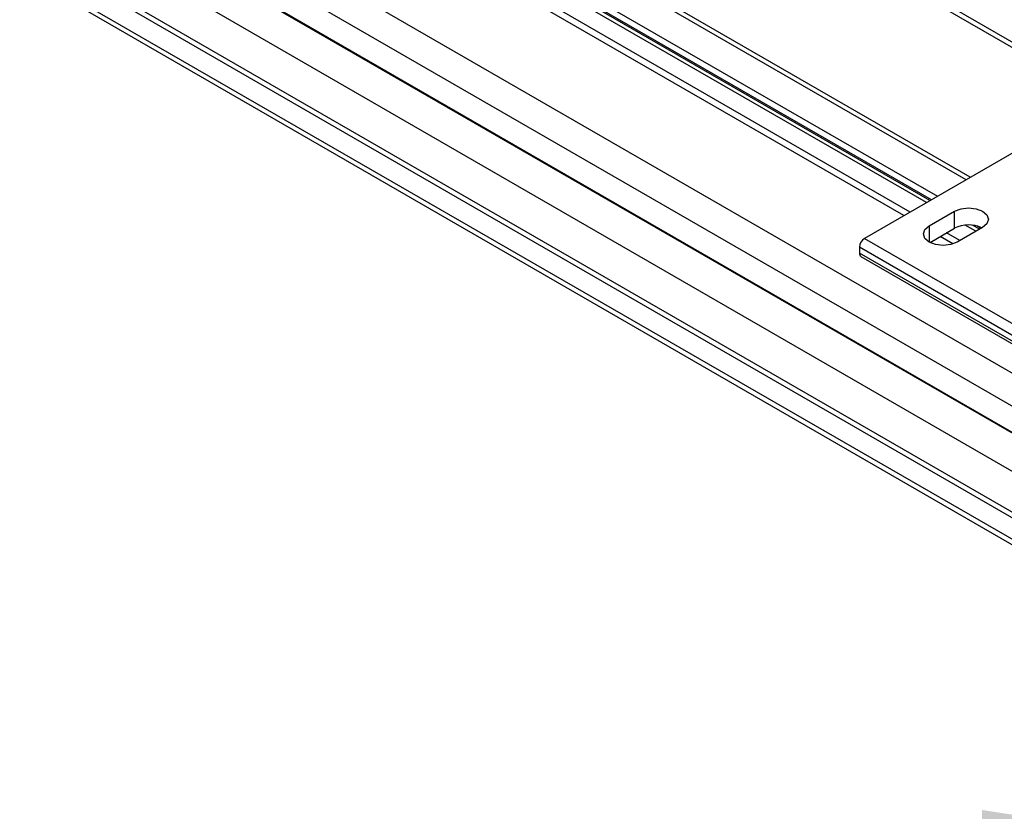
# Model space of a CAD drawing. Header units: millimetres. Extents: x 16 to 683, y 16 to 524.
# Tile 12 of 16: x 582 to 644, y 242 to 292. Entities that reach past the tile are written whole.
import ezdxf

# ---------------------------------------------------------------- set-up
doc = ezdxf.new("R2010")
doc.units = ezdxf.units.MM
doc.header["$LTSCALE"] = 2.5
doc.layers.add('DIMENSIONS', color=140, linetype='Continuous', lineweight=25)
doc.styles.add('SLDTEXTSTYLE0', font='TXT', dxfattribs={"width": 0.7})
doc.dimstyles.new('SLDDIMSTYLE1', dxfattribs={"dimtxt": 5.39502, "dimasz": 8.255, "dimexe": 0, "dimexo": 0.0625, "dimgap": 1.348755, "dimtad": 0, "dimtih": 1, "dimtoh": 1, "dimrnd": 1e-09, "dimzin": 12, "dimdsep": 46, "dimtxsty": 'SLDTEXTSTYLE0', "dimsah": 1, "dimcen": 0.09, "dimadec": 0, "dimazin": 3, "dimtfac": 1, "dimtofl": 0, "dimtmove": 0, "dimatfit": 3, "dimfxl": 0, "dimfrac": 2, "dimtolj": 1, "dimtzin": 12, "dimarcsym": 0})

# ---------------------------------------------------------------- blocks, each defined once
blk = doc.blocks.new('_D_1')
at = {"layer": 'DIMENSIONS'}
for p, q in [((280.963, 197.066), (280.963, 249.001)), ((650.775, 197.066), (650.775, 249.001)), ((477.386, 244.591), (475.622, 241.063)), ((480.914, 237.535), (477.386, 244.591)), ((280.963, 241.063), (371.501, 241.063)), ((378.812, 241.063), (377, 241.063)), ((377, 241.063), (377, 232.489)), ((399.332, 241.063), (401.143, 241.063)), ((401.143, 241.063), (401.143, 232.489)), ((475.622, 241.063), (406.642, 241.063)), ((482.678, 241.063), (480.914, 237.535)), ((650.775, 241.063), (482.678, 241.063)), ((377, 232.489), (378.812, 232.489)), ((401.143, 232.489), (399.332, 232.489))]:
    blk.add_line(p, q, dxfattribs=at)
for points in [[(280.963, 241.063), (289.218, 239.793), (289.218, 242.333)], [(650.775, 241.063), (642.52, 242.333), (642.52, 239.793)]]:
    blk.add_solid(points, dxfattribs=at)
at = {"layer": 'DIMENSIONS', "char_height": 5.2917, "attachment_point": 1, "style": 'SLDTEXTSTYLE0'}
for s, insert in [('1128.6', (376.568, 249.092)), ('44.43', (378.812, 239.31))]:
    blk.add_mtext(s, dxfattribs=dict(at, insert=insert))

msp = doc.modelspace()

# ---------------------------------------------------------------- linework, layer by layer
for p, q in [((310.957, 483.451), (658.082, 283.06)), ((311.233, 482.949), (658.358, 282.558)), ((311.915, 461.935), (659.04, 261.544)), ((310.957, 460.395), (658.082, 260.004)), ((657.96, 258.426), (310.835, 458.817)), ((658.088, 258.304), (310.963, 458.695)), ((637.57, 279.951), (329.982, 457.518)), ((660.327, 254.585), (313.201, 454.976)), ((641.508, 282.224), (341.952, 455.154)), ((641.774, 282.378), (342.218, 455.308)), ((310.963, 453.684), (658.088, 253.293)), ((639.312, 280.956), (339.995, 453.749)), ((639.225, 280.906), (340.104, 453.585)), ((340.116, 454.117), (639.692, 281.175)), ((310.835, 453.414), (657.96, 253.023)), ((637.97, 280.181), (338.186, 453.243)), ((638.997, 280.775), (340.02, 453.371)), ((310.957, 451.977), (658.082, 251.586)), ((311.233, 451.475), (658.358, 251.084)), ((647.936, 285.935), (635.08, 278.513)), ((639.178, 279.302), (640.785, 280.229)), ((640.785, 279.153), (640.785, 280.229)), ((639.178, 279.302), (639.178, 278.281)), ((639.227, 278.254), (640.785, 279.153)), ((642.552, 279.209), (640.945, 278.281)), ((642.131, 278.966), (641.458, 279.354)), ((642.359, 279.097), (641.922, 279.349)), ((642.446, 279.147), (642.18, 279.301)), ((635.08, 278.513), (660.793, 263.669)), ((640.671, 278.161), (639.869, 278.624)), ((641.104, 278.372), (640.268, 278.855)), ((660.471, 263.112), (634.758, 277.956)), ((634.758, 277.956), (634.758, 277.585)), ((660.471, 262.741), (634.758, 277.585)), ((634.852, 277.377), (660.565, 262.533))]:
    msp.add_line(p, q)
at = {"flags": 128}
for points in [[(640.785, 280.229), (641.19, 280.386), (641.669, 280.441), (642.147, 280.386), (642.552, 280.229), (642.823, 279.995), (642.919, 279.719), (642.823, 279.443), (642.552, 279.209)], [(640.945, 278.281), (640.54, 278.125), (640.062, 278.07), (639.583, 278.125), (639.178, 278.281), (638.907, 278.515), (638.812, 278.791), (638.907, 279.067), (639.178, 279.302)]]:
    msp.add_lwpolyline(points, dxfattribs=at)
for centre, radius, start, end in [((641.671, 277.434), 1.934, 64.532, 117.27902), ((635.456, 277.925), 0.699, 122.60548, 177.39452), ((634.984, 277.562), 0.227, 174.17954, 234.50828)]:
    msp.add_arc(centre, radius, start, end)

# ---------------------------------------------------------------- dimensions: what is measured, and where the dimension line sits
at = {"layer": 'DIMENSIONS'}
dim = msp.add_linear_dim(base=(280.963, 241.063), p1=(650.775, 193.891), p2=(280.963, 193.891), text='1128.6', dimstyle='SLDDIMSTYLE1', dxfattribs=at)
dim.commit()
dim.dimension.update_dxf_attribs({"geometry": '_D_1', "text_midpoint": (389.072, 241.063), "dimtype": 160})

doc.saveas('drawing.dxf')
